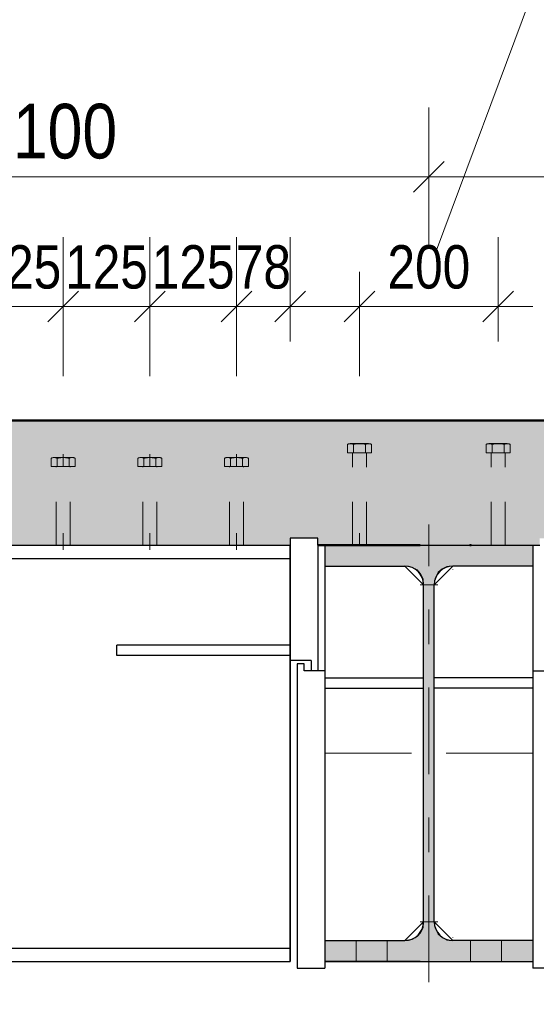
# Model space of a CAD drawing. Header units: millimetres. Extents: x -8.5 to 60.3, y 0 to 42.
# Tile 41 of 109: x 13.2 to 14.7, y 9.5 to 12.4. Entities that reach past the tile are written whole.
import ezdxf

# ---------------------------------------------------------------- set-up
doc = ezdxf.new("R2010")
doc.units = ezdxf.units.MM
doc.linetypes.add('DASHDOT', pattern=[1, 0.5, -0.25, 0, -0.25])
doc.linetypes.add('HIDDEN', pattern=[0.375, 0.25, -0.125])
doc.styles.add('Arial Narrow', font='ARIALN.TTF')
doc.dimstyles.new('Arch_Strakon_dimstyle', dxfattribs={"dimtxt": 11.25, "dimasz": 1, "dimexe": 1.25, "dimexo": 0.0625, "dimgap": 1, "dimtad": 0, "dimdec": 3, "dimzin": 12, "dimdsep": 46, "dimtxsty": 'Arial Narrow', "dimblk": 'Arrowhead_Tick', "dimsah": 1, "dimcen": 0, "dimse1": 1, "dimse2": 1, "dimclrd": 6, "dimclrt": 3, "dimazin": 0, "dimtfac": 1, "dimtdec": 4, "dimtmove": 0, "dimatfit": 3, "dimldrblk": 'NONE', "dimfxl": 1, "dimtvp": 1, "dimtolj": 1, "dimtzin": 0, "dimlwd": 13, "dimarcsym": 2})

# ---------------------------------------------------------------- blocks, each defined once
blk = doc.blocks.new('Arrowhead_Tick')
at = {"color": 0, "linetype": 'Continuous', "lineweight": -2, "ltscale": 0.5}
for p, q in [((0, 20), (0, -10)), ((-1, 0), (0, 0)), ((10, 0), (0, 0))]:
    blk.add_line(p, q, dxfattribs=at)
at = {"color": 2, "linetype": 'Continuous', "lineweight": 35, "ltscale": 0.5}
blk.add_line((4.42, 4.42), (-4.42, -4.42), dxfattribs=at)
blk = doc.blocks.new('*D28')
at = {"color": 6, "linetype": 'Continuous', "lineweight": 13}
blk.add_line((23.0661, 9.6636), (23.0661, 10.8436), dxfattribs=at)
at = {"layer": 'Defpoints', "color": 0}
for p in [(3.6684, 10.8536), (23.0661, 10.8536), (3.6684, 9.6536)]:
    blk.add_point(p, dxfattribs=at)
at = {"color": 6, "lineweight": 13, "xscale": 0.01, "yscale": 0.01, "zscale": 0.01}
for p, rotation in [((23.0661, 10.8536), 90), ((23.0661, 9.6536), 270)]:
    blk.add_blockref('Arrowhead_Tick', p, dxfattribs=dict(at, rotation=rotation))
at = {"color": 2, "lineweight": -2, "insert": (22.9357, 10.2536), "char_height": 0.1575, "attachment_point": 5, "rotation": 90, "style": 'Arial Narrow'}
blk.add_mtext('\\A1;600', dxfattribs=at)
blk = doc.blocks.new('_None')
blk = doc.blocks.new('*D55')
at = {"color": 6, "linetype": 'Continuous', "lineweight": 13}
blk.add_line((12.1884, 11.9159), (14.3684, 11.9159), dxfattribs=at)
at = {"layer": 'Defpoints', "color": 0}
for p in [(14.3784, 11.9159), (12.1784, 10.7816), (14.3784, 9.5936)]:
    blk.add_point(p, dxfattribs=at)
at = {"color": 6, "lineweight": 13, "xscale": 0.01, "yscale": 0.01, "zscale": 0.01}
blk.add_blockref('Arrowhead_Tick', (14.3784, 11.9159), dxfattribs=at)
at = {"color": 6, "lineweight": 13, "xscale": 0.01, "yscale": 0.01, "zscale": 0.01, "rotation": 180.0000000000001}
blk.add_blockref('Arrowhead_Tick', (12.1784, 11.9159), dxfattribs=at)
at = {"color": 2, "lineweight": -2, "insert": (13.2784, 12.0464), "char_height": 0.1575, "attachment_point": 5, "style": 'Arial Narrow'}
blk.add_mtext('\\A1;1100', dxfattribs=at)
blk = doc.blocks.new('*D56')
at = {"color": 6, "linetype": 'Continuous', "lineweight": 13}
blk.add_line((14.3884, 11.9159), (15.6517, 11.9159), dxfattribs=at)
at = {"layer": 'Defpoints', "color": 0}
for p in [(15.6617, 11.9159), (15.6617, 11.2136), (14.3784, 9.5936)]:
    blk.add_point(p, dxfattribs=at)
at = {"color": 6, "lineweight": 13, "xscale": 0.01, "yscale": 0.01, "zscale": 0.01}
for p, rotation in [((15.6617, 11.9159), 359.9999999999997), ((14.3784, 11.9159), 179.9999999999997)]:
    blk.add_blockref('Arrowhead_Tick', p, dxfattribs=dict(at, rotation=rotation))
at = {"color": 2, "lineweight": -2, "insert": (15.02, 12.0464), "char_height": 0.1575, "attachment_point": 5, "style": 'Arial Narrow'}
blk.add_mtext('\\A1;642', dxfattribs=at)
blk = doc.blocks.new('*D63')
at = {"color": 6, "linetype": 'Continuous', "lineweight": 13}
blk.add_line((3.6784, 8.4617), (13.9684, 8.4617), dxfattribs=at)
at = {"layer": 'Defpoints', "color": 0}
for p in [(13.9784, 9.6536), (3.6684, 9.6336), (13.9784, 8.4617)]:
    blk.add_point(p, dxfattribs=at)
at = {"color": 6, "lineweight": 13, "xscale": 0.01, "yscale": 0.01, "zscale": 0.01}
blk.add_blockref('Arrowhead_Tick', (13.9784, 8.4617), dxfattribs=at)
at = {"color": 6, "lineweight": 13, "xscale": 0.01, "yscale": 0.01, "zscale": 0.01, "rotation": 180}
blk.add_blockref('Arrowhead_Tick', (3.6684, 8.4617), dxfattribs=at)
at = {"color": 2, "lineweight": -2, "insert": (8.8234, 8.5921), "char_height": 0.1575, "attachment_point": 5, "style": 'Arial Narrow'}
blk.add_mtext('\\A1;5155', dxfattribs=at)
blk = doc.blocks.new('*D64')
at = {"color": 6, "linetype": 'Continuous', "lineweight": 13}
for p, q in [((13.9684, 8.4117), (13.9584, 8.4117)), ((13.9784, 8.4117), (13.9984, 8.4117)), ((14.0084, 8.4117), (14.0184, 8.4117))]:
    blk.add_line(p, q, dxfattribs=at)
at = {"layer": 'Defpoints', "color": 0}
for p in [(13.9784, 9.6536), (13.9984, 9.6336), (13.9984, 8.4117)]:
    blk.add_point(p, dxfattribs=at)
at = {"color": 6, "lineweight": 13, "xscale": 0.01, "yscale": 0.01, "zscale": 0.01}
blk.add_blockref('Arrowhead_Tick', (13.9784, 8.4117), dxfattribs=at)
at = {"color": 6, "lineweight": 13, "xscale": 0.01, "yscale": 0.01, "zscale": 0.01, "rotation": 180}
blk.add_blockref('Arrowhead_Tick', (13.9984, 8.4117), dxfattribs=at)
at = {"color": 2, "lineweight": -2, "insert": (13.8004, 8.4617), "char_height": 0.1575, "attachment_point": 5, "style": 'Arial Narrow'}
blk.add_mtext('\\A1;10', dxfattribs=at)
blk = doc.blocks.new('*D65')
at = {"color": 6, "linetype": 'Continuous', "lineweight": 13}
for p, q in [((14.7484, 8.4117), (14.7384, 8.4117)), ((14.7584, 8.4117), (14.7784, 8.4117)), ((14.7884, 8.4117), (14.7984, 8.4117))]:
    blk.add_line(p, q, dxfattribs=at)
at = {"layer": 'Defpoints', "color": 0}
for p in [(14.7784, 9.6536), (14.7584, 9.6336), (14.7784, 8.4117)]:
    blk.add_point(p, dxfattribs=at)
at = {"color": 6, "lineweight": 13, "xscale": 0.01, "yscale": 0.01, "zscale": 0.01}
blk.add_blockref('Arrowhead_Tick', (14.7584, 8.4117), dxfattribs=at)
at = {"color": 6, "lineweight": 13, "xscale": 0.01, "yscale": 0.01, "zscale": 0.01, "rotation": 180}
blk.add_blockref('Arrowhead_Tick', (14.7784, 8.4117), dxfattribs=at)
at = {"color": 2, "lineweight": -2, "insert": (14.9564, 8.4617), "char_height": 0.1575, "attachment_point": 5, "style": 'Arial Narrow'}
blk.add_mtext('\\A1;10', dxfattribs=at)
blk = doc.blocks.new('*D66')
at = {"color": 6, "linetype": 'Continuous', "lineweight": 13}
blk.add_line((14.7884, 8.4617), (37.2933, 8.4617), dxfattribs=at)
at = {"layer": 'Defpoints', "color": 0}
for p in [(14.7784, 9.6536), (37.3033, 9.6536), (37.3033, 8.4617)]:
    blk.add_point(p, dxfattribs=at)
at = {"color": 6, "lineweight": 13, "xscale": 0.01, "yscale": 0.01, "zscale": 0.01}
blk.add_blockref('Arrowhead_Tick', (37.3033, 8.4617), dxfattribs=at)
at = {"color": 6, "lineweight": 13, "xscale": 0.01, "yscale": 0.01, "zscale": 0.01, "rotation": 180}
blk.add_blockref('Arrowhead_Tick', (14.7784, 8.4617), dxfattribs=at)
at = {"color": 2, "lineweight": -2, "insert": (26.0408, 8.5921), "char_height": 0.1575, "attachment_point": 5, "style": 'Arial Narrow'}
blk.add_mtext('\\A1;11262', dxfattribs=at)
blk = doc.blocks.new('*D101')
at = {"color": 6, "linetype": 'Continuous', "lineweight": 13}
blk.add_line((3.5884, 7.9414), (14.3684, 7.9414), dxfattribs=at)
at = {"layer": 'Defpoints', "color": 0}
for p in [(14.3784, 9.5936), (3.5784, 8.819), (14.3784, 7.9414)]:
    blk.add_point(p, dxfattribs=at)
at = {"color": 6, "lineweight": 13, "xscale": 0.01, "yscale": 0.01, "zscale": 0.01}
blk.add_blockref('Arrowhead_Tick', (14.3784, 7.9414), dxfattribs=at)
at = {"color": 6, "lineweight": 13, "xscale": 0.01, "yscale": 0.01, "zscale": 0.01, "rotation": 180}
blk.add_blockref('Arrowhead_Tick', (3.5784, 7.9414), dxfattribs=at)
at = {"color": 2, "lineweight": 35, "insert": (8.9784, 8.0807), "char_height": 0.175, "attachment_point": 5, "style": 'Arial Narrow'}
blk.add_mtext('\\A1;5400', dxfattribs=at)
blk = doc.blocks.new('*D102')
at = {"color": 6, "linetype": 'Continuous', "lineweight": 13}
blk.add_line((14.3884, 7.9414), (36.2328, 7.9414), dxfattribs=at)
at = {"layer": 'Defpoints', "color": 0}
for p in [(14.3784, 9.5936), (36.2428, 8.6434), (36.2428, 7.9414)]:
    blk.add_point(p, dxfattribs=at)
at = {"color": 6, "lineweight": 13, "xscale": 0.01, "yscale": 0.01, "zscale": 0.01}
blk.add_blockref('Arrowhead_Tick', (36.2428, 7.9414), dxfattribs=at)
at = {"color": 6, "lineweight": 13, "xscale": 0.01, "yscale": 0.01, "zscale": 0.01, "rotation": 180}
blk.add_blockref('Arrowhead_Tick', (14.3784, 7.9414), dxfattribs=at)
at = {"color": 2, "lineweight": 35, "insert": (25.3106, 8.0807), "char_height": 0.175, "attachment_point": 5, "style": 'Arial Narrow'}
blk.add_mtext('\\A1;10932', dxfattribs=at)
blk = doc.blocks.new('*D257')
at = {"color": 6, "linetype": 'Continuous', "lineweight": 13}
blk.add_line((14.1884, 11.5414), (14.5684, 11.5414), dxfattribs=at)
at = {"layer": 'Defpoints', "color": 0}
for p in [(14.5784, 11.5414), (14.1784, 11.1463), (14.5784, 11.1463)]:
    blk.add_point(p, dxfattribs=at)
at = {"color": 6, "lineweight": 13, "xscale": 0.01, "yscale": 0.01, "zscale": 0.01}
blk.add_blockref('Arrowhead_Tick', (14.5784, 11.5414), dxfattribs=at)
at = {"color": 6, "lineweight": 13, "xscale": 0.01, "yscale": 0.01, "zscale": 0.01, "rotation": 180}
blk.add_blockref('Arrowhead_Tick', (14.1784, 11.5414), dxfattribs=at)
at = {"color": 3, "lineweight": 35, "insert": (14.3784, 11.6552), "char_height": 0.125, "attachment_point": 5, "style": 'Arial Narrow'}
blk.add_mtext('\\A1;200', dxfattribs=at)
blk = doc.blocks.new('*D296')
at = {"color": 6, "linetype": 'Continuous', "lineweight": 13}
blk.add_line((13.0834, 11.5414), (13.3134, 11.5414), dxfattribs=at)
at = {"layer": 'Defpoints', "color": 0}
for p in [(13.3234, 11.5414), (13.0734, 11.1163), (13.3234, 11.1163)]:
    blk.add_point(p, dxfattribs=at)
at = {"color": 6, "lineweight": 13, "xscale": 0.01, "yscale": 0.01, "zscale": 0.01}
blk.add_blockref('Arrowhead_Tick', (13.3234, 11.5414), dxfattribs=at)
at = {"color": 6, "lineweight": 13, "xscale": 0.01, "yscale": 0.01, "zscale": 0.01, "rotation": 180}
blk.add_blockref('Arrowhead_Tick', (13.0734, 11.5414), dxfattribs=at)
at = {"color": 3, "lineweight": 35, "insert": (13.1984, 11.6552), "char_height": 0.125, "attachment_point": 5, "style": 'Arial Narrow'}
blk.add_mtext('\\A1;125', dxfattribs=at)
blk = doc.blocks.new('*D297')
at = {"color": 6, "linetype": 'Continuous', "lineweight": 13}
blk.add_line((13.3334, 11.5414), (13.5634, 11.5414), dxfattribs=at)
at = {"layer": 'Defpoints', "color": 0}
for p in [(13.5734, 11.5414), (13.3234, 11.1163), (13.5734, 11.1163)]:
    blk.add_point(p, dxfattribs=at)
at = {"color": 6, "lineweight": 13, "xscale": 0.01, "yscale": 0.01, "zscale": 0.01}
blk.add_blockref('Arrowhead_Tick', (13.5734, 11.5414), dxfattribs=at)
at = {"color": 6, "lineweight": 13, "xscale": 0.01, "yscale": 0.01, "zscale": 0.01, "rotation": 180}
blk.add_blockref('Arrowhead_Tick', (13.3234, 11.5414), dxfattribs=at)
at = {"color": 3, "lineweight": 35, "insert": (13.4484, 11.6552), "char_height": 0.125, "attachment_point": 5, "style": 'Arial Narrow'}
blk.add_mtext('\\A1;125', dxfattribs=at)
blk = doc.blocks.new('*D298')
at = {"color": 6, "linetype": 'Continuous', "lineweight": 13}
blk.add_line((13.5834, 11.5414), (13.8134, 11.5414), dxfattribs=at)
at = {"layer": 'Defpoints', "color": 0}
for p in [(13.8234, 11.5414), (13.5734, 11.1163), (13.8234, 11.1163)]:
    blk.add_point(p, dxfattribs=at)
at = {"color": 6, "lineweight": 13, "xscale": 0.01, "yscale": 0.01, "zscale": 0.01}
blk.add_blockref('Arrowhead_Tick', (13.8234, 11.5414), dxfattribs=at)
at = {"color": 6, "lineweight": 13, "xscale": 0.01, "yscale": 0.01, "zscale": 0.01, "rotation": 180}
blk.add_blockref('Arrowhead_Tick', (13.5734, 11.5414), dxfattribs=at)
at = {"color": 3, "lineweight": 35, "insert": (13.6984, 11.6552), "char_height": 0.125, "attachment_point": 5, "style": 'Arial Narrow'}
blk.add_mtext('\\A1;125', dxfattribs=at)
blk = doc.blocks.new('*D299')
at = {"color": 6, "linetype": 'Continuous', "lineweight": 13}
blk.add_line((13.8334, 11.5414), (13.9684, 11.5414), dxfattribs=at)
at = {"layer": 'Defpoints', "color": 0}
for p in [(13.9784, 11.5414), (13.8234, 11.1163), (13.9784, 10.8736)]:
    blk.add_point(p, dxfattribs=at)
at = {"color": 6, "lineweight": 13, "xscale": 0.01, "yscale": 0.01, "zscale": 0.01}
blk.add_blockref('Arrowhead_Tick', (13.9784, 11.5414), dxfattribs=at)
at = {"color": 6, "lineweight": 13, "xscale": 0.01, "yscale": 0.01, "zscale": 0.01, "rotation": 180}
blk.add_blockref('Arrowhead_Tick', (13.8234, 11.5414), dxfattribs=at)
at = {"color": 3, "lineweight": 35, "insert": (13.9009, 11.6552), "char_height": 0.125, "attachment_point": 5, "style": 'Arial Narrow'}
blk.add_mtext('\\A1;78', dxfattribs=at)

msp = doc.modelspace()

# ---------------------------------------------------------------- hatches: boundary and pattern name
at = {"true_color": 0xceffce}
msp.add_hatch(color=254, dxfattribs=at).paths.add_polyline_path([(36.903281, 11.213589), (36.803281, 10.853589), (14.778382, 10.853589), (14.778382, 10.873589), (14.698382, 10.873589), (14.698382, 10.853589), (14.058382, 10.853589), (14.058382, 10.873589), (13.978382, 10.873589), (13.978382, 10.853589), (3.668384, 10.853589), (3.668384, 10.873589), (3.618384, 10.873589), (3.618384, 10.853589), (3.078384, 10.853589), (3.078384, 11.213589)])
at = {"true_color": 0x0080c0}
msp.add_hatch(color=142, dxfattribs=at).paths.add_polyline_path([(14.678382, 9.713589), (14.678382, 9.653589), (14.078382, 9.653589), (14.078382, 9.713589), (14.308882, 9.713589), (14.326806, 9.716201), (14.344645, 9.724866), (14.354329, 9.736079), (14.361464, 9.75035), (14.362882, 9.767589), (14.362882, 10.739589), (14.361464, 10.756829), (14.354329, 10.7711), (14.344645, 10.782313), (14.326806, 10.790978), (14.308882, 10.793589), (14.078382, 10.793589), (14.078382, 10.853589), (14.678382, 10.853589), (14.678382, 10.793589), (14.447882, 10.793589), (14.430643, 10.792171), (14.416372, 10.785036), (14.405159, 10.775352), (14.396494, 10.757513), (14.393882, 10.739589), (14.393882, 9.767589), (14.396494, 9.749666), (14.405159, 9.731827), (14.416372, 9.722143), (14.447882, 9.713589)])

# ---------------------------------------------------------------- linework, layer by layer
at = {"color": 6, "linetype": 'Continuous', "lineweight": 13}
msp.add_line((14.945107, 13.162576), (14.397433, 11.696222), dxfattribs=at)
at = {"color": 4, "linetype": 'Continuous', "lineweight": 50}
for p, q in [((3.578384, 11.213589), (36.903281, 11.213589)), ((13.305144, 11.213589), (15.661656, 11.213589)), ((14.353623, 10.853589), (14.058382, 10.853589))]:
    msp.add_line(p, q, dxfattribs=at)
at = {"color": 6, "linetype": 'HIDDEN', "lineweight": 13, "ltscale": 0.5}
for p, q in [((14.143741, 11.120341), (14.143741, 11.14402)), ((14.152402, 11.146341), (14.204363, 11.146341)), ((14.161062, 11.14402), (14.161062, 11.120341)), ((14.195703, 11.120341), (14.195703, 11.144005)), ((14.213023, 11.120341), (14.213023, 11.144005)), ((14.543741, 11.120341), (14.543741, 11.14402)), ((14.552402, 11.146341), (14.604363, 11.146341)), ((14.561062, 11.14402), (14.561062, 11.120341)), ((14.595703, 11.120341), (14.595703, 11.144005)), ((14.613023, 11.120341), (14.613023, 11.144005)), ((13.288743, 11.080341), (13.288743, 11.10402)), ((13.297403, 11.106341), (13.349364, 11.106341)), ((13.306063, 11.10402), (13.306063, 11.080341)), ((13.323384, 11.116341), (13.323384, 11.080341)), ((13.340704, 11.080341), (13.340704, 11.104005)), ((13.358025, 11.080341), (13.358025, 11.104005)), ((13.538743, 11.080341), (13.538743, 11.10402)), ((13.547403, 11.106341), (13.599364, 11.106341)), ((13.556063, 11.10402), (13.556063, 11.080341)), ((13.573384, 11.116341), (13.573384, 11.080341)), ((13.590704, 11.080341), (13.590704, 11.104005)), ((13.608025, 11.080341), (13.608025, 11.104005)), ((13.788743, 11.080341), (13.788743, 11.10402)), ((13.797403, 11.106341), (13.849364, 11.106341)), ((13.806063, 11.10402), (13.806063, 11.080341)), ((13.823384, 11.116341), (13.823384, 11.080341)), ((13.840704, 11.080341), (13.840704, 11.104005)), ((13.858025, 11.080341), (13.858025, 11.104005)), ((14.213023, 11.120341), (14.143741, 11.120341)), ((14.200382, 11.120341), (14.156382, 11.120341)), ((14.158382, 10.853589), (14.158382, 11.118341)), ((14.198382, 10.853589), (14.198382, 11.118341)), ((14.613023, 11.120341), (14.543741, 11.120341)), ((14.600382, 11.120341), (14.556382, 11.120341)), ((14.558382, 10.853589), (14.558382, 11.118341)), ((14.598382, 10.853589), (14.598382, 11.118341)), ((13.358025, 11.080341), (13.288743, 11.080341)), ((13.345384, 11.080341), (13.301384, 11.080341)), ((13.303384, 10.853589), (13.303384, 11.078341)), ((13.343384, 10.853589), (13.343384, 11.078341)), ((13.608025, 11.080341), (13.538743, 11.080341)), ((13.595384, 11.080341), (13.551384, 11.080341)), ((13.553384, 10.853589), (13.553384, 11.078341)), ((13.593384, 10.853589), (13.593384, 11.078341)), ((13.858025, 11.080341), (13.788743, 11.080341)), ((13.845384, 11.080341), (13.801384, 11.080341)), ((13.803384, 10.853589), (13.803384, 11.078341)), ((13.843384, 10.853589), (13.843384, 11.078341)), ((13.303384, 10.853589), (13.303384, 10.887808)), ((13.323384, 10.853589), (13.323384, 10.887808)), ((13.323384, 10.887808), (13.323384, 10.840341)), ((13.343384, 10.853589), (13.343384, 10.887808)), ((13.553384, 10.853589), (13.553384, 10.887808)), ((13.573384, 10.853589), (13.573384, 10.887808)), ((13.573384, 10.887808), (13.573384, 10.840341)), ((13.593384, 10.853589), (13.593384, 10.887808)), ((13.803384, 10.853589), (13.803384, 10.887808)), ((13.823384, 10.853589), (13.823384, 10.887808)), ((13.823384, 10.887808), (13.823384, 10.840341)), ((13.843384, 10.853589), (13.843384, 10.887808)), ((14.158382, 10.853589), (14.158382, 10.887808)), ((14.198382, 10.853589), (14.198382, 10.887808)), ((13.343384, 10.853589), (13.303384, 10.853589)), ((13.593384, 10.853589), (13.553384, 10.853589)), ((13.843384, 10.853589), (13.803384, 10.853589)), ((14.198382, 10.853589), (14.158382, 10.853589)), ((14.598382, 10.853589), (14.558382, 10.853589))]:
    msp.add_line(p, q, dxfattribs=at)
at = {"color": 9, "linetype": 'DASHDOT', "lineweight": 0, "ltscale": 0.5}
for p, q in [((14.378382, 9.593589), (14.378382, 10.913589)), ((14.678382, 10.253589), (14.078382, 10.253589)), ((14.078382, 10.253589), (14.353623, 10.253589))]:
    msp.add_line(p, q, dxfattribs=at)
at = {"color": 3, "linetype": 'Continuous', "lineweight": 25}
for p, q in [((14.058382, 10.873589), (13.978382, 10.873589)), ((13.978382, 10.873589), (13.978382, 10.853589)), ((14.058382, 10.853589), (14.058382, 10.873589)), ((3.668384, 10.853589), (13.978382, 10.853589)), ((13.978382, 10.853589), (13.978382, 10.16274)), ((13.978382, 9.653589), (13.978382, 10.853589)), ((14.058382, 10.853589), (14.058382, 10.491589)), ((14.058382, 10.853589), (14.698382, 10.853589)), ((14.078382, 10.853589), (14.678382, 10.853589)), ((14.078382, 10.853589), (14.078382, 10.793589)), ((14.353623, 10.853589), (14.078382, 10.853589)), ((14.678382, 10.853589), (14.678382, 10.793589)), ((3.668384, 10.815589), (13.978382, 10.815589)), ((14.078382, 10.793589), (14.308882, 10.793589)), ((14.078382, 10.793589), (14.078382, 9.713589)), ((14.078382, 10.793589), (14.078382, 9.633589)), ((14.362882, 10.739589), (14.308882, 10.793589)), ((14.393882, 10.739589), (14.447882, 10.793589)), ((14.678382, 10.793589), (14.447882, 10.793589)), ((14.678382, 10.793589), (14.678382, 9.633589)), ((14.362882, 9.767589), (14.362882, 10.739589)), ((14.393882, 9.767589), (14.393882, 10.739589)), ((13.478382, 10.535589), (13.478382, 10.565589)), ((13.978382, 10.565589), (13.478382, 10.565589)), ((13.978382, 10.535589), (13.478382, 10.535589)), ((13.978382, 10.521589), (13.978382, 9.653589)), ((14.038382, 10.521589), (13.978382, 10.521589)), ((14.018382, 10.511589), (13.998382, 10.511589)), ((13.998382, 10.511589), (13.998382, 9.633589)), ((14.018382, 10.491589), (14.018382, 10.511589)), ((14.038382, 10.521589), (14.038382, 10.491589)), ((14.078382, 10.491589), (14.018382, 10.491589)), ((14.058382, 10.491589), (14.038382, 10.491589)), ((14.678382, 10.491589), (14.738382, 10.491589)), ((14.078382, 10.471589), (14.362882, 10.471589)), ((14.678382, 10.471589), (14.393882, 10.471589)), ((14.078382, 10.441589), (14.362882, 10.441589)), ((14.678382, 10.441589), (14.393882, 10.441589)), ((14.308882, 9.713589), (14.362882, 9.767589)), ((14.393882, 9.767589), (14.447882, 9.713589)), ((14.078382, 9.713589), (14.308882, 9.713589)), ((14.078382, 9.713589), (14.078382, 9.653589)), ((14.678382, 9.713589), (14.447882, 9.713589)), ((14.678382, 9.713589), (14.678382, 9.653589)), ((3.668384, 9.691589), (13.978382, 9.691589)), ((3.668384, 9.653589), (13.978382, 9.653589)), ((14.078382, 9.653589), (14.678382, 9.653589)), ((14.353623, 9.653589), (14.078382, 9.653589)), ((13.998382, 9.633589), (14.078382, 9.633589)), ((14.758382, 9.633589), (14.678382, 9.633589))]:
    msp.add_line(p, q, dxfattribs=at)
at = {"color": 6, "linetype": 'DASHDOT', "lineweight": 13, "ltscale": 0.5}
msp.add_line((14.178382, 10.853589), (14.178382, 10.887808), dxfattribs=at)
at = {"color": 9, "linetype": 'Continuous', "lineweight": 0}
for p, q in [((14.326806, 10.790978), (14.308882, 10.793589)), ((14.326806, 10.790978), (14.344645, 10.782313)), ((14.416372, 10.785036), (14.430643, 10.792171)), ((14.430643, 10.792171), (14.447882, 10.793589)), ((14.344645, 10.782313), (14.354329, 10.7711)), ((14.354329, 10.7711), (14.361464, 10.756829)), ((14.396494, 10.757513), (14.405159, 10.775352)), ((14.405159, 10.775352), (14.416372, 10.785036)), ((14.447882, 10.78433), (14.447882, 10.783589)), ((14.352882, 10.739589), (14.403882, 10.739589)), ((14.353623, 10.739589), (14.352882, 10.739589)), ((14.361464, 10.756829), (14.362882, 10.739589)), ((14.396494, 10.757513), (14.393882, 10.739589)), ((14.352882, 9.767589), (14.403882, 9.767589)), ((14.353623, 9.767589), (14.352882, 9.767589)), ((14.353623, 9.767589), (14.352882, 9.767589)), ((14.361464, 9.75035), (14.362882, 9.767589)), ((14.396494, 9.749666), (14.393882, 9.767589)), ((14.354329, 9.736079), (14.361464, 9.75035)), ((14.396494, 9.749666), (14.405159, 9.731827)), ((14.168382, 9.713589), (14.168382, 9.653589)), ((14.258382, 9.653589), (14.258382, 9.713589)), ((14.326806, 9.716201), (14.308882, 9.713589)), ((14.326806, 9.716201), (14.344645, 9.724866)), ((14.344645, 9.724866), (14.354329, 9.736079)), ((14.405159, 9.731827), (14.416372, 9.722143)), ((14.416372, 9.722143), (14.430643, 9.715007)), ((14.430643, 9.715007), (14.447882, 9.713589)), ((14.447882, 9.722849), (14.447882, 9.723589)), ((14.498382, 9.653589), (14.498382, 9.713589)), ((14.588382, 9.653589), (14.588382, 9.713589))]:
    msp.add_line(p, q, dxfattribs=at)
for centre in [(14.258382, 10.853589), (14.498382, 10.853589)]:
    msp.add_circle(centre, 0.00222, dxfattribs=at)
at = {"color": 6, "linetype": 'HIDDEN', "lineweight": 13, "ltscale": 0.5}
for centre, radius, start, end in [((14.152402, 11.129021), 0.01732, 59.99927, 120.000728), ((14.178382, 11.07942), 0.066867, 74.987632, 105.009015), ((14.204363, 11.129021), 0.017307, 59.974265, 120.025735), ((14.552402, 11.129021), 0.01732, 59.99927, 120.000728), ((14.578382, 11.07942), 0.066867, 74.987632, 105.009015), ((14.604363, 11.129021), 0.017307, 59.974265, 120.025735), ((13.297403, 11.089021), 0.01732, 59.99927, 120.000728), ((13.323384, 11.03942), 0.066867, 74.987632, 105.009015), ((13.349364, 11.089021), 0.017307, 59.974265, 120.025735), ((13.547403, 11.089021), 0.01732, 59.99927, 120.000728), ((13.573384, 11.03942), 0.066867, 74.987632, 105.009015), ((13.599364, 11.089021), 0.017307, 59.974265, 120.025735), ((13.797403, 11.089021), 0.01732, 59.99927, 120.000728), ((13.823384, 11.03942), 0.066867, 74.987632, 105.009015), ((13.849364, 11.089021), 0.017307, 59.974265, 120.025735), ((14.156382, 11.118341), 0.002, 0, 90.000019), ((14.200382, 11.118341), 0.002, 90, 180), ((14.556382, 11.118341), 0.002, 0, 90.000019), ((14.600382, 11.118341), 0.002, 90, 180), ((13.301384, 11.078341), 0.002, 0, 90.000019), ((13.345384, 11.078341), 0.002, 90, 180), ((13.551384, 11.078341), 0.002, 0, 90.000019), ((13.595384, 11.078341), 0.002, 90, 180), ((13.801384, 11.078341), 0.002, 0, 90.000019), ((13.845384, 11.078341), 0.002, 90, 180)]:
    msp.add_arc(centre, radius, start, end, dxfattribs=at)
at = {"color": 3, "linetype": 'Continuous', "lineweight": 25}
for centre, start, end in [((14.308882, 10.739589), 0, 90), ((14.447882, 10.739589), 90, 180), ((14.308882, 9.767589), 270, 0), ((14.447882, 9.767589), 180, 270)]:
    msp.add_arc(centre, 0.054, start, end, dxfattribs=at)

# ---------------------------------------------------------------- dimensions: what is measured, and where the dimension line sits
at = {"lineweight": -2}
for base, p1, p2, angle, text, picture, middle in [((14.378382, 11.915949), (12.178382, 10.781589), (14.378382, 9.593589), 0, '1100', '*D55', (13.278382, 11.915949)), ((23.066082, 10.853589), (3.668384, 9.653589), (3.668384, 10.853589), 90, '600', '*D28', (23.066082, 10.253589))]:
    dim = msp.add_linear_dim(base=base, p1=p1, p2=p2, angle=angle, text=text, dimstyle='Arch_Strakon_dimstyle', override={"dimscale": 0.01, "dimtxt": 15.75, "dimasz": 1, "dimgap": 5, "dimtad": 1, "dimjust": 0, "dimtih": 0, "dimtoh": 0, "dimdec": 2, "dimdsep": 46, "dimtxsty": 'Arial Narrow', "dimclrd": 6, "dimclrt": 2, "dimtix": 1, "dimtofl": 255, "dimtmove": 0, "dimatfit": 2, "dimfxl": 0, "dimfxlon": 0, "dimtvp": 31.746032, "dimlwd": 13}, dxfattribs=at)
    dim.commit()
    dim.dimension.update_dxf_attribs({"geometry": picture, "text_midpoint": middle, "dimtype": 160})
for base, p1, p2, text, override, picture, middle in [((15.661656, 11.915949), (14.378382, 9.593589), (15.661656, 11.213589), '642', {"dimscale": 0.01, "dimtxt": 15.75, "dimasz": 1, "dimgap": 5, "dimtad": 1, "dimjust": 0, "dimtih": 0, "dimtoh": 0, "dimdec": 2, "dimdsep": 46, "dimtxsty": 'Arial Narrow', "dimclrd": 6, "dimclrt": 2, "dimtix": 1, "dimtofl": 255, "dimtmove": 0, "dimatfit": 2, "dimfxl": 0, "dimfxlon": 0, "dimtvp": 31.746032, "dimlwd": 13}, '*D56', (15.020019, 11.915949)), ((13.978382, 8.461652), (3.668384, 9.633589), (13.978382, 9.653589), '5155', {"dimscale": 0.01, "dimtxt": 15.75, "dimasz": 1, "dimgap": 5, "dimtad": 1, "dimjust": 0, "dimtih": 0, "dimtoh": 0, "dimdec": 2, "dimdsep": 46, "dimtxsty": 'Arial Narrow', "dimclrd": 6, "dimclrt": 2, "dimtix": 1, "dimtofl": 255, "dimtmove": 0, "dimatfit": 2, "dimfxl": 0, "dimfxlon": 0, "dimtvp": 31.746032, "dimlwd": 13}, '*D63', (8.823383, 8.461652)), ((13.998382, 8.411652), (13.978382, 9.653589), (13.998382, 9.633589), '10', {"dimscale": 0.01, "dimtxt": 15.75, "dimasz": 1, "dimgap": 5, "dimtad": 1, "dimjust": 0, "dimtih": 0, "dimtoh": 0, "dimdec": 2, "dimdsep": 46, "dimtxsty": 'Arial Narrow', "dimclrd": 6, "dimclrt": 2, "dimtix": 0, "dimtofl": 255, "dimtmove": 2, "dimatfit": 2, "dimfxl": 0, "dimfxlon": 0, "dimtvp": 31.746032, "dimlwd": 13}, '*D64', (13.800407, 8.461652)), ((14.778382, 8.411652), (14.758382, 9.633589), (14.778382, 9.653589), '10', {"dimscale": 0.01, "dimtxt": 15.75, "dimasz": 1, "dimgap": 5, "dimtad": 1, "dimjust": 4, "dimtih": 0, "dimtoh": 0, "dimdec": 2, "dimdsep": 46, "dimtxsty": 'Arial Narrow', "dimclrd": 6, "dimclrt": 2, "dimtix": 0, "dimtofl": 255, "dimtmove": 2, "dimatfit": 2, "dimfxl": 0, "dimfxlon": 0, "dimtvp": 31.746032, "dimlwd": 13}, '*D65', (14.956357, 8.461652)), ((37.303281, 8.461652), (14.778382, 9.653589), (37.303281, 9.653589), '11262', {"dimscale": 0.01, "dimtxt": 15.75, "dimasz": 1, "dimgap": 5, "dimtad": 1, "dimjust": 0, "dimtih": 0, "dimtoh": 0, "dimdec": 2, "dimdsep": 46, "dimtxsty": 'Arial Narrow', "dimclrd": 6, "dimclrt": 2, "dimtix": 1, "dimtofl": 255, "dimtmove": 0, "dimatfit": 2, "dimfxl": 0, "dimfxlon": 0, "dimtvp": 31.746032, "dimlwd": 13}, '*D66', (26.040832, 8.461652))]:
    dim = msp.add_linear_dim(base=base, p1=p1, p2=p2, text=text, dimstyle='Arch_Strakon_dimstyle', override=override, dxfattribs=at)
    dim.commit()
    dim.dimension.update_dxf_attribs({"geometry": picture, "text_midpoint": middle, "dimtype": 160})
at = {"lineweight": 35}
for base, p1, p2, text, override, picture, middle in [((13.323384, 11.541397), (13.073384, 11.116341), (13.323384, 11.116341), '125', {"dimscale": 0.01, "dimtxt": 12.5, "dimasz": 1, "dimgap": 5, "dimtad": 1, "dimjust": 0, "dimtih": 0, "dimtoh": 0, "dimdec": 3, "dimdsep": 46, "dimtxsty": 'Arial Narrow', "dimclrd": 6, "dimclrt": 3, "dimtix": 1, "dimtofl": 255, "dimtmove": 0, "dimatfit": 2, "dimfxl": 0, "dimfxlon": 0, "dimtvp": 40, "dimlwd": 13}, '*D296', (13.198384, 11.541397)), ((13.573384, 11.541397), (13.323384, 11.116341), (13.573384, 11.116341), '125', {"dimscale": 0.01, "dimtxt": 12.5, "dimasz": 1, "dimgap": 5, "dimtad": 1, "dimjust": 0, "dimtih": 0, "dimtoh": 0, "dimdec": 3, "dimdsep": 46, "dimtxsty": 'Arial Narrow', "dimclrd": 6, "dimclrt": 3, "dimtix": 1, "dimtofl": 255, "dimtmove": 0, "dimatfit": 2, "dimfxl": 0, "dimfxlon": 0, "dimtvp": 40, "dimlwd": 13}, '*D297', (13.448384, 11.541397)), ((13.823384, 11.541397), (13.573384, 11.116341), (13.823384, 11.116341), '125', {"dimscale": 0.01, "dimtxt": 12.5, "dimasz": 1, "dimgap": 5, "dimtad": 1, "dimjust": 0, "dimtih": 0, "dimtoh": 0, "dimdec": 3, "dimdsep": 46, "dimtxsty": 'Arial Narrow', "dimclrd": 6, "dimclrt": 3, "dimtix": 1, "dimtofl": 255, "dimtmove": 0, "dimatfit": 2, "dimfxl": 0, "dimfxlon": 0, "dimtvp": 40, "dimlwd": 13}, '*D298', (13.698384, 11.541397)), ((13.978382, 11.541397), (13.823384, 11.116341), (13.978382, 10.873589), '78', {"dimscale": 0.01, "dimtxt": 12.5, "dimasz": 1, "dimgap": 5, "dimtad": 1, "dimjust": 0, "dimtih": 0, "dimtoh": 0, "dimdec": 3, "dimdsep": 46, "dimtxsty": 'Arial Narrow', "dimclrd": 6, "dimclrt": 3, "dimtix": 1, "dimtofl": 255, "dimtmove": 0, "dimatfit": 2, "dimfxl": 0, "dimfxlon": 0, "dimtvp": 40, "dimlwd": 13}, '*D299', (13.900883, 11.541397)), ((14.578382, 11.541397), (14.178382, 11.146287), (14.578382, 11.146287), '200', {"dimscale": 0.01, "dimtxt": 12.5, "dimasz": 1, "dimgap": 5, "dimtad": 1, "dimjust": 0, "dimtih": 0, "dimtoh": 0, "dimdec": 3, "dimdsep": 46, "dimtxsty": 'Arial Narrow', "dimclrd": 6, "dimclrt": 3, "dimtix": 1, "dimtofl": 255, "dimtmove": 0, "dimatfit": 2, "dimfxl": 0, "dimfxlon": 0, "dimtvp": 40, "dimlwd": 13}, '*D257', (14.378382, 11.541397)), ((14.378382, 7.941397), (3.578384, 8.819032), (14.378382, 9.593589), '5400', {"dimscale": 0.01, "dimtxt": 17.5, "dimasz": 1, "dimgap": 5, "dimtad": 1, "dimjust": 0, "dimtih": 0, "dimtoh": 0, "dimdec": 3, "dimdsep": 46, "dimtxsty": 'Arial Narrow', "dimclrd": 6, "dimclrt": 2, "dimtix": 1, "dimtofl": 255, "dimtmove": 0, "dimatfit": 2, "dimfxl": 0, "dimfxlon": 0, "dimtvp": 28.571429, "dimlwd": 13}, '*D101', (8.978383, 7.941397)), ((36.242763, 7.941397), (14.378382, 9.593589), (36.242763, 8.643425), '10932', {"dimscale": 0.01, "dimtxt": 17.5, "dimasz": 1, "dimgap": 5, "dimtad": 1, "dimjust": 0, "dimtih": 0, "dimtoh": 0, "dimdec": 3, "dimdsep": 46, "dimtxsty": 'Arial Narrow', "dimclrd": 6, "dimclrt": 2, "dimtix": 1, "dimtofl": 255, "dimtmove": 0, "dimatfit": 2, "dimfxl": 0, "dimfxlon": 0, "dimtvp": 28.571429, "dimlwd": 13}, '*D102', (25.310572, 7.941397))]:
    dim = msp.add_linear_dim(base=base, p1=p1, p2=p2, text=text, dimstyle='Arch_Strakon_dimstyle', override=override, dxfattribs=at)
    dim.commit()
    dim.dimension.update_dxf_attribs({"geometry": picture, "text_midpoint": middle, "dimtype": 160})

doc.saveas('drawing.dxf')
